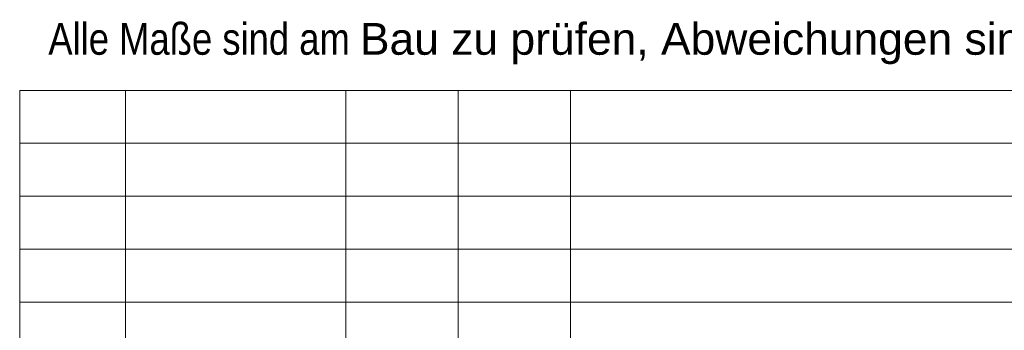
# Model space of a CAD drawing. Extents: x -620 to 300, y 62 to 1107.
# Tile 94 of 256: x 115 to 208, y 427 to 456. Entities that reach past the tile are written whole.
import ezdxf

# ---------------------------------------------------------------- set-up
doc = ezdxf.new("R2010")
doc.units = 0
doc.layers.add('iwb_HB-Hinweis-Kopf-Archi', color=3, linetype='Continuous', lineweight=25, true_color=0x00ff00)
doc.layers.add('iwb_Plankopf Linie', color=7, linetype='Continuous', lineweight=13)
doc.styles.add('Arial', font='ARIALN.TTF')

msp = doc.modelspace()

# ---------------------------------------------------------------- linework, layer by layer
at = {"layer": 'iwb_Plankopf Linie', "ltscale": 0.13}
for p, q in [((295.353, 449.32), (115.353, 449.32)), ((115.353, 369.32), (115.353, 449.32)), ((125.353, 374.32), (125.353, 449.32)), ((146.153, 374.32), (146.153, 449.32)), ((156.753, 374.32), (156.753, 449.32)), ((167.353, 374.32), (167.353, 449.32)), ((295.353, 444.32), (115.353, 444.32)), ((295.353, 439.32), (115.353, 439.32)), ((295.353, 434.32), (115.353, 434.32)), ((295.353, 429.32), (115.353, 429.32))]:
    msp.add_line(p, q, dxfattribs=at)

# ---------------------------------------------------------------- texts
at = {"layer": 'iwb_HB-Hinweis-Kopf-Archi', "lineweight": 25, "ltscale": 0.25, "insert": (118.058, 455.682), "char_height": 3, "width": 6120, "attachment_point": 1, "line_spacing_factor": 0.8, "style": 'Arial'}
msp.add_mtext('Alle Maße sind am \\fArial|b0|i0|c0|p34;Bau zu prüfen, Abweichungen sind der Bauleitung anzuzeigen!', dxfattribs=at)

doc.saveas('drawing.dxf')
